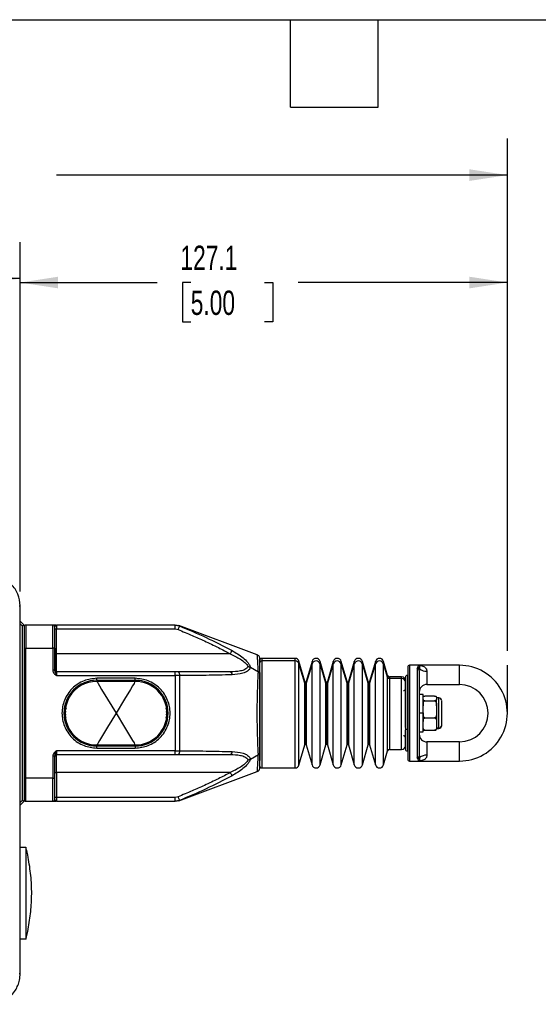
# Model space of a CAD drawing. Header units: millimetres. Extents: x 19 to 819, y 19 to 629.
# Tile 7 of 28: x 337 to 472, y 372 to 629. Entities that reach past the tile are written whole.
import ezdxf

# ---------------------------------------------------------------- set-up
doc = ezdxf.new("R2010")
doc.units = ezdxf.units.MM
doc.header["$LTSCALE"] = 3
doc.layers.add('DIMENSIONS', color=140, linetype='Continuous', lineweight=25)
doc.layers.add('TEXT', color=140, linetype='Continuous', lineweight=25)
doc.styles.add('SLDTEXTSTYLE0', font='TXT', dxfattribs={"width": 0.7})
doc.dimstyles.new('SLDDIMSTYLE0', dxfattribs={"dimtxt": 6.474023, "dimasz": 9.906, "dimexe": 0, "dimexo": 0.0625, "dimgap": 1.618506, "dimtad": 0, "dimtih": 1, "dimtoh": 1, "dimrnd": 1e-09, "dimzin": 12, "dimdsep": 46, "dimtxsty": 'SLDTEXTSTYLE0', "dimsah": 1, "dimcen": 0.09, "dimadec": 0, "dimazin": 3, "dimtfac": 1, "dimtofl": 0, "dimtmove": 0, "dimatfit": 3, "dimfxl": 0, "dimfrac": 2, "dimtolj": 1, "dimtzin": 12, "dimarcsym": 0})
doc.dimstyles.new('SLDDIMSTYLE2', dxfattribs={"dimtxt": 6.474023, "dimasz": 9.906, "dimexe": 0, "dimexo": 0.0625, "dimgap": 1.618506, "dimtad": 0, "dimtih": 1, "dimtoh": 1, "dimrnd": 1e-09, "dimzin": 4, "dimdsep": 46, "dimtxsty": 'SLDTEXTSTYLE0', "dimsah": 1, "dimcen": 0.09, "dimadec": 0, "dimazin": 1, "dimtfac": 1, "dimtofl": 0, "dimtmove": 0, "dimatfit": 3, "dimfxl": 0, "dimfrac": 2, "dimtolj": 1, "dimtzin": 12, "dimarcsym": 0})

# ---------------------------------------------------------------- blocks, each defined once
blk = doc.blocks.new('SW_BROKEN_VIEW_0')
at = {"color": 0}
blk.add_line((356.2, 0), (356.2, 12.5), dxfattribs=at)
blk = doc.blocks.new('_D_1')
at = {"layer": 'DIMENSIONS'}
for p, q in [((337.13, 479.41), (337.13, 569.56)), ((464.23, 463.91), (464.23, 569.56)), ((337.13, 560.03), (372.84, 560.03)), ((381.61, 560.03), (379.44, 560.03)), ((379.44, 560.03), (379.44, 549.74)), ((400.85, 560.03), (403.03, 560.03)), ((403.03, 560.03), (403.03, 549.74)), ((464.23, 560.03), (409.63, 560.03)), ((379.44, 549.74), (381.61, 549.74)), ((403.03, 549.74), (400.85, 549.74))]:
    blk.add_line(p, q, dxfattribs=at)
for points in [[(337.13, 560.03), (347.03, 558.51), (347.03, 561.55)], [(464.23, 560.03), (454.32, 561.55), (454.32, 558.51)]]:
    blk.add_solid(points, dxfattribs=at)
at = {"layer": 'DIMENSIONS', "char_height": 6.35, "attachment_point": 1, "style": 'SLDTEXTSTYLE0'}
for s, insert in [('127.1', (378.92, 569.66)), ('5.00', (381.61, 557.93))]:
    blk.add_mtext(s, dxfattribs=dict(at, insert=insert))
blk = doc.blocks.new('_D_2')
at = {"layer": 'DIMENSIONS'}
for p, q in [((108.03, 463.91), (108.03, 597.6)), ((464.23, 463.91), (464.23, 597.6)), ((108.03, 588.08), (225.12, 588.08)), ((464.23, 588.08), (346.57, 588.08))]:
    blk.add_line(p, q, dxfattribs=at)
for points in [[(108.03, 588.08), (117.93, 586.56), (117.93, 589.6)], [(464.23, 588.08), (454.32, 589.6), (454.32, 586.56)]]:
    blk.add_solid(points, dxfattribs=at)
at = {"layer": 'DIMENSIONS', "insert": (226.57, 591.12), "char_height": 6.35, "attachment_point": 1, "style": 'SLDTEXTSTYLE0'}
blk.add_mtext('327MM MIN. - 361MM MAX.', dxfattribs=at)
blk = doc.blocks.new('_D_9')
at = {"layer": 'DIMENSIONS'}
for p, q in [((235.13, 479.41), (235.13, 570.59)), ((337.13, 479.41), (337.13, 570.59)), ((235.13, 561.06), (265.38, 561.06)), ((274.15, 561.06), (271.97, 561.06)), ((271.97, 561.06), (271.97, 550.77)), ((293.39, 561.06), (295.56, 561.06)), ((295.56, 561.06), (295.56, 550.77)), ((337.13, 561.06), (302.16, 561.06)), ((271.97, 550.77), (274.15, 550.77)), ((295.56, 550.77), (293.39, 550.77))]:
    blk.add_line(p, q, dxfattribs=at)
for points in [[(235.13, 561.06), (245.03, 559.54), (245.03, 562.59)], [(337.13, 561.06), (327.22, 562.59), (327.22, 559.54)]]:
    blk.add_solid(points, dxfattribs=at)
at = {"layer": 'DIMENSIONS', "char_height": 6.35, "attachment_point": 1, "style": 'SLDTEXTSTYLE0'}
for s, insert in [('102.0', (271.46, 570.7)), ('4.02', (274.15, 558.96))]:
    blk.add_mtext(s, dxfattribs=dict(at, insert=insert))

msp = doc.modelspace()

# ---------------------------------------------------------------- linework, layer by layer
for p, q in [((336.868, 475.605), (337.127, 475.605)), ((337.127, 379.605), (337.127, 475.605)), ((337.127, 471.605), (338.127, 470.605)), ((337.127, 470.897), (337.627, 470.397)), ((337.627, 470.397), (337.627, 424.812)), ((338.127, 470.605), (338.127, 424.605)), ((338.627, 470.605), (338.627, 464.605)), ((345.627, 470.605), (338.627, 470.605)), ((345.627, 464.605), (345.627, 470.605)), ((346.447, 470.605), (345.944, 470.605)), ((346.492, 470.552), (346.627, 470.605)), ((346.535, 470.579), (346.627, 470.605)), ((346.627, 470.605), (346.627, 469.605)), ((377.529, 470.605), (346.627, 470.605)), ((377.529, 469.605), (377.529, 470.605)), ((377.529, 470.605), (378.682, 470.374)), ((378.633, 470.416), (377.587, 470.605)), ((398.976, 462.847), (378.527, 470.456)), ((338.127, 470.105), (338.127, 464.605)), ((346.127, 464.605), (346.127, 470.105)), ((346.127, 469.605), (346.627, 469.605)), ((346.127, 469.131), (346.127, 469.149)), ((346.627, 463.105), (346.627, 469.605)), ((346.627, 469.605), (377.529, 469.605)), ((377.529, 469.605), (378.298, 469.451)), ((346.15, 463.105), (346.127, 465.749)), ((338.127, 464.605), (338.627, 464.605)), ((338.127, 464.605), (338.127, 430.605)), ((338.627, 430.605), (338.627, 464.605)), ((338.627, 464.605), (345.627, 464.605)), ((345.627, 464.605), (345.627, 458.819)), ((346.127, 464.605), (345.627, 464.605)), ((346.127, 464.605), (346.127, 458.819)), ((346.15, 463.105), (346.127, 463.114)), ((346.15, 463.105), (346.627, 463.105)), ((391.911, 463.105), (346.627, 463.105)), ((346.627, 458.405), (346.627, 463.105)), ((399.627, 457.875), (399.627, 461.91)), ((399.627, 460.757), (399.627, 461.333)), ((408.874, 461.905), (400.127, 461.905)), ((400.127, 461.905), (400.127, 461.234)), ((408.874, 461.234), (400.127, 461.234)), ((400.127, 461.234), (400.127, 433.305)), ((408.874, 461.234), (408.874, 461.905)), ((408.874, 433.305), (408.874, 461.234)), ((411.364, 455.849), (409.835, 461.18)), ((409.835, 460.543), (409.835, 461.18)), ((411.364, 455.463), (409.835, 460.543)), ((409.835, 434.029), (409.835, 460.543)), ((413.256, 461.108), (411.748, 455.849)), ((413.256, 460.474), (411.748, 455.463)), ((413.256, 460.474), (413.256, 461.108)), ((413.256, 434.101), (413.256, 460.474)), ((416.878, 455.849), (415.371, 461.108)), ((415.371, 460.474), (415.371, 461.108)), ((416.878, 455.463), (415.371, 460.474)), ((415.371, 434.101), (415.371, 460.474)), ((418.771, 461.108), (417.263, 455.849)), ((418.771, 460.474), (417.263, 455.463)), ((418.771, 460.474), (418.771, 461.108)), ((418.771, 434.101), (418.771, 460.474)), ((422.393, 455.849), (420.885, 461.108)), ((420.885, 460.474), (420.885, 461.108)), ((422.393, 455.463), (420.885, 460.474)), ((420.885, 434.101), (420.885, 460.474)), ((424.286, 461.108), (422.778, 455.849)), ((424.286, 460.474), (422.778, 455.463)), ((424.286, 460.474), (424.286, 461.108)), ((424.286, 434.101), (424.286, 460.474)), ((427.908, 455.849), (426.4, 461.108)), ((426.4, 460.474), (426.4, 461.108)), ((427.908, 455.463), (426.4, 460.474)), ((426.4, 434.101), (426.4, 460.474)), ((429.8, 461.108), (428.293, 455.849)), ((429.8, 460.474), (428.293, 455.463)), ((429.8, 460.474), (429.8, 461.108)), ((429.8, 434.101), (429.8, 460.474)), ((432.959, 457.467), (431.915, 461.108)), ((431.915, 460.474), (431.915, 461.108)), ((432.959, 457.004), (431.915, 460.474)), ((431.915, 434.101), (431.915, 460.474)), ((346.127, 458.819), (345.627, 458.819)), ((346.627, 458.405), (346.627, 457.405)), ((377.529, 458.405), (346.627, 458.405)), ((377.529, 457.405), (377.529, 458.405)), ((378.298, 458.405), (377.529, 458.405)), ((391.911, 458.405), (378.298, 458.405)), ((397.185, 459.619), (399.259, 458.423)), ((399.627, 458.225), (399.627, 435.256)), ((399.627, 437.334), (399.627, 457.875)), ((438.227, 459.605), (438.227, 435.605)), ((438.727, 460.105), (438.727, 435.105)), ((441.227, 460.105), (438.727, 460.105)), ((440.727, 459.258), (440.844, 459.582)), ((440.727, 459.258), (440.727, 435.951)), ((451.727, 460.105), (441.227, 460.105)), ((441.227, 458.792), (441.32, 459.163)), ((441.227, 458.792), (441.227, 436.417)), ((443.227, 458.605), (443.227, 455.105)), ((451.727, 455.105), (451.727, 460.105)), ((346.627, 457.405), (377.529, 457.405)), ((367.127, 456.705), (357.127, 456.705)), ((357.127, 456.205), (357.127, 456.705)), ((357.127, 456.205), (367.127, 456.205)), ((357.127, 456.205), (357.127, 455.905)), ((367.127, 455.905), (357.127, 455.905)), ((367.127, 456.205), (367.127, 456.705)), ((367.127, 456.205), (367.127, 455.905)), ((378.682, 457.409), (377.529, 457.405)), ((377.529, 457.405), (377.529, 437.805)), ((378.682, 457.409), (378.682, 437.8)), ((411.364, 455.463), (411.364, 455.849)), ((411.364, 439.36), (411.364, 455.463)), ((411.556, 455.705), (411.556, 455.325)), ((411.556, 455.325), (411.556, 439.505)), ((411.748, 455.849), (411.748, 455.463)), ((411.748, 455.463), (411.748, 439.36)), ((416.878, 455.463), (416.878, 455.849)), ((416.878, 439.36), (416.878, 455.463)), ((417.071, 455.705), (417.071, 455.325)), ((417.071, 455.325), (417.071, 439.505)), ((417.263, 455.849), (417.263, 455.463)), ((417.263, 455.463), (417.263, 439.36)), ((422.393, 455.463), (422.393, 455.849)), ((422.393, 439.36), (422.393, 455.463)), ((422.586, 455.705), (422.586, 455.325)), ((422.586, 455.325), (422.586, 439.505)), ((422.778, 455.849), (422.778, 455.463)), ((422.778, 455.463), (422.778, 439.36)), ((427.908, 455.463), (427.908, 455.849)), ((427.908, 439.36), (427.908, 455.463)), ((428.1, 455.705), (428.1, 455.325)), ((428.1, 455.325), (428.1, 439.505)), ((428.293, 455.849), (428.293, 455.463)), ((428.293, 455.463), (428.293, 439.36)), ((432.959, 457.004), (432.959, 457.467)), ((432.959, 437.742), (432.959, 457.004)), ((436.627, 457.105), (433.44, 457.105)), ((433.44, 457.105), (433.44, 456.659)), ((436.627, 456.659), (433.44, 456.659)), ((433.44, 456.659), (433.44, 438.105)), ((436.627, 456.659), (436.627, 457.105)), ((436.627, 438.105), (436.627, 456.659)), ((437.627, 443.898), (437.627, 455.706)), ((438.127, 457.455), (438.127, 443.331)), ((443.227, 455.105), (451.727, 455.105)), ((442.227, 452.505), (441.227, 452.505)), ((442.227, 447.605), (442.227, 452.505)), ((442.227, 451.199), (442.227, 449.562)), ((445.227, 452.075), (442.727, 452.075)), ((442.727, 450.846), (445.227, 450.846)), ((445.727, 451.722), (445.727, 451.46)), ((446.327, 451.605), (445.727, 451.605)), ((445.727, 451.46), (445.727, 451.199)), ((445.727, 449.562), (445.727, 451.199)), ((446.327, 443.733), (446.327, 451.605)), ((447.127, 444.507), (447.127, 450.781)), ((349.147, 448.994), (348.795, 448.142)), ((348.927, 447.605), (349.014, 448.054)), ((349.014, 447.155), (348.927, 447.605)), ((375.46, 448.142), (375.182, 448.814)), ((375.24, 448.054), (375.327, 447.605)), ((375.327, 447.605), (375.24, 447.155)), ((442.227, 447.605), (441.227, 447.605)), ((442.227, 447.661), (442.227, 445.444)), ((442.227, 442.705), (442.227, 447.605)), ((445.727, 449.562), (445.727, 448.611)), ((445.727, 448.611), (445.727, 447.661)), ((445.727, 447.661), (445.727, 445.444)), ((348.795, 447.067), (349.031, 446.497)), ((375.218, 446.484), (375.46, 447.067)), ((442.727, 446.376), (445.227, 446.376)), ((445.727, 445.444), (445.727, 444.755)), ((445.727, 444.755), (445.727, 444.066)), ((437.627, 443.548), (437.627, 438.298)), ((438.127, 443.331), (438.127, 437.755)), ((441.227, 442.705), (442.227, 442.705)), ((442.727, 443.134), (445.227, 443.134)), ((445.727, 444.066), (445.727, 443.77)), ((446.327, 443.733), (445.727, 443.733)), ((445.727, 443.605), (446.327, 443.605)), ((446.327, 443.605), (446.327, 443.733)), ((443.227, 440.105), (443.227, 436.605)), ((451.727, 440.105), (443.227, 440.105)), ((451.727, 435.105), (451.727, 440.105)), ((346.627, 437.805), (346.627, 436.805)), ((377.529, 437.805), (346.627, 437.805)), ((357.127, 439.305), (367.127, 439.305)), ((357.127, 439.305), (357.127, 439.005)), ((367.127, 439.005), (357.127, 439.005)), ((357.127, 438.505), (357.127, 439.005)), ((357.127, 438.505), (367.127, 438.505)), ((367.127, 439.005), (367.127, 439.305)), ((367.127, 439.005), (367.127, 438.505)), ((377.529, 436.805), (377.529, 437.805)), ((377.529, 437.805), (378.682, 437.8)), ((399.627, 433.3), (399.627, 437.334)), ((409.835, 434.029), (411.364, 439.36)), ((411.748, 439.36), (413.256, 434.101)), ((415.371, 434.101), (416.878, 439.36)), ((417.263, 439.36), (418.771, 434.101)), ((420.885, 434.101), (422.393, 439.36)), ((422.778, 439.36), (424.286, 434.101)), ((426.4, 434.101), (427.908, 439.36)), ((428.293, 439.36), (429.8, 434.101)), ((431.915, 434.101), (432.959, 437.742)), ((433.44, 438.105), (436.627, 438.105)), ((345.627, 436.39), (345.627, 430.605)), ((346.127, 436.39), (345.627, 436.39)), ((346.127, 430.605), (346.127, 436.39)), ((346.627, 436.805), (377.529, 436.805)), ((346.627, 432.105), (346.627, 436.805)), ((377.529, 436.805), (378.298, 436.805)), ((378.298, 436.805), (391.911, 436.805)), ((397.185, 435.59), (399.259, 436.786)), ((438.727, 435.105), (441.227, 435.105)), ((440.844, 435.627), (440.727, 435.951)), ((441.32, 436.046), (441.227, 436.417)), ((441.227, 435.105), (451.727, 435.105)), ((346.127, 429.46), (346.15, 432.105)), ((346.15, 432.105), (346.127, 432.095)), ((346.15, 432.105), (346.627, 432.105)), ((391.911, 432.105), (346.627, 432.105)), ((346.627, 432.105), (346.627, 425.605)), ((378.527, 424.753), (398.976, 432.362)), ((400.127, 433.305), (408.874, 433.305)), ((338.127, 430.605), (338.127, 425.105)), ((338.627, 430.605), (338.127, 430.605)), ((345.627, 430.605), (338.627, 430.605)), ((338.627, 424.605), (338.627, 430.605)), ((345.627, 430.605), (346.127, 430.605)), ((345.627, 424.605), (345.627, 430.605)), ((346.127, 425.105), (346.127, 430.605)), ((337.627, 424.812), (337.127, 424.312)), ((338.127, 424.605), (337.127, 423.605)), ((338.627, 424.605), (345.627, 424.605)), ((345.627, 424.605), (346.447, 424.605)), ((346.627, 425.605), (346.127, 425.605)), ((346.627, 424.605), (346.492, 424.657)), ((346.627, 424.605), (346.535, 424.63)), ((346.627, 424.605), (346.535, 424.63)), ((346.627, 425.605), (346.627, 424.605)), ((377.529, 425.605), (346.627, 425.605)), ((346.627, 424.605), (377.529, 424.605)), ((378.298, 425.758), (377.529, 425.605)), ((377.529, 424.605), (377.529, 425.605)), ((378.682, 424.835), (377.529, 424.605)), ((377.587, 424.605), (378.633, 424.793)), ((337.127, 412.605), (338.627, 412.605)), ((338.627, 412.605), (338.627, 388.605)), ((339.215, 409.96), (339.219, 409.968)), ((339.219, 391.241), (339.215, 391.25)), ((338.627, 388.605), (337.127, 388.605)), ((336.868, 379.605), (337.127, 379.605))]:
    msp.add_line(p, q)
at = {"flags": 128}
for points in [[(337.627, 470.397), (337.725, 470.438), (337.819, 470.477), (337.905, 470.512), (337.981, 470.544), (338.043, 470.57), (338.089, 470.589), (338.118, 470.601), (338.127, 470.605)], [(378.682, 470.374), (378.675, 470.356), (378.652, 470.303), (378.617, 470.217), (378.569, 470.102), (378.511, 469.963), (378.445, 469.803), (378.373, 469.63), (378.298, 469.451)], [(391.911, 463.105), (391.993, 463.25), (392.072, 463.392), (392.146, 463.525), (392.215, 463.647), (392.274, 463.753), (392.323, 463.842), (392.361, 463.909), (392.386, 463.955)], [(378.298, 458.405), (378.373, 458.385), (378.445, 458.329), (378.511, 458.237), (378.569, 458.113), (378.617, 457.962), (378.652, 457.79), (378.675, 457.603), (378.682, 457.409)], [(391.911, 458.405), (391.993, 458.391), (392.072, 458.349), (392.146, 458.281), (392.215, 458.188), (392.274, 458.073), (392.323, 457.94), (392.361, 457.792), (392.386, 457.632)], [(357.127, 455.905), (357.162, 455.847), (357.266, 455.674), (357.44, 455.386), (357.83, 454.737), (358.377, 453.83), (359.94, 451.236), (362.127, 447.605)], [(367.127, 455.905), (367.093, 455.847), (366.988, 455.674), (366.815, 455.386), (366.424, 454.737), (365.877, 453.83), (364.315, 451.236), (362.127, 447.605)], [(348.655, 449.079), (348.664, 449.078), (348.692, 449.073), (348.738, 449.065), (348.799, 449.054), (348.874, 449.041), (348.959, 449.026), (349.051, 449.01), (349.147, 448.994)], [(348.795, 448.142), (348.843, 448.123), (348.886, 448.105), (348.924, 448.09), (348.956, 448.077), (348.981, 448.067), (349, 448.06), (349.011, 448.055), (349.014, 448.054)], [(362.127, 447.605), (359.94, 443.973), (358.377, 441.38), (357.83, 440.472), (357.44, 439.823), (357.266, 439.535), (357.162, 439.362), (357.127, 439.305)], [(362.127, 447.605), (364.315, 443.973), (365.877, 441.38), (366.424, 440.472), (366.815, 439.823), (366.988, 439.535), (367.093, 439.362), (367.127, 439.305)], [(375.6, 449.079), (375.59, 449.078), (375.562, 449.073), (375.517, 449.065), (375.456, 449.054), (375.381, 449.041), (375.296, 449.026), (375.203, 449.01), (375.107, 448.994)], [(375.46, 448.142), (375.412, 448.123), (375.368, 448.105), (375.33, 448.09), (375.299, 448.077), (375.273, 448.067), (375.255, 448.06), (375.244, 448.055), (375.24, 448.054)], [(348.655, 446.13), (348.664, 446.131), (348.692, 446.136), (348.738, 446.144), (348.799, 446.155), (348.874, 446.168), (348.959, 446.183), (349.051, 446.199), (349.147, 446.215)], [(349.014, 447.155), (349.011, 447.154), (349, 447.149), (348.981, 447.142), (348.956, 447.132), (348.924, 447.119), (348.886, 447.104), (348.843, 447.086), (348.795, 447.067)], [(375.6, 446.13), (375.59, 446.131), (375.562, 446.136), (375.517, 446.144), (375.456, 446.155), (375.381, 446.168), (375.296, 446.183), (375.203, 446.199), (375.107, 446.215)], [(375.24, 447.155), (375.244, 447.154), (375.255, 447.149), (375.273, 447.142), (375.299, 447.132), (375.33, 447.119), (375.368, 447.104), (375.412, 447.086), (375.46, 447.067)], [(438.127, 443.331), (438.03, 443.335), (437.936, 443.348), (437.849, 443.368), (437.774, 443.395), (437.712, 443.428), (437.665, 443.465), (437.637, 443.506), (437.627, 443.548)], [(378.682, 437.8), (378.675, 437.606), (378.652, 437.419), (378.617, 437.247), (378.569, 437.096), (378.511, 436.972), (378.445, 436.88), (378.373, 436.824), (378.298, 436.805)], [(392.386, 437.577), (392.361, 437.417), (392.323, 437.269), (392.274, 437.136), (392.215, 437.021), (392.146, 436.928), (392.072, 436.86), (391.993, 436.819), (391.911, 436.805)], [(391.911, 432.105), (391.993, 431.959), (392.072, 431.817), (392.146, 431.684), (392.215, 431.562), (392.274, 431.456), (392.323, 431.367), (392.361, 431.3), (392.386, 431.255)], [(338.127, 424.605), (338.118, 424.609), (338.089, 424.62), (338.043, 424.639), (337.981, 424.665), (337.905, 424.697), (337.819, 424.732), (337.725, 424.771), (337.627, 424.812)], [(378.298, 425.758), (378.373, 425.579), (378.445, 425.406), (378.511, 425.247), (378.569, 425.107), (378.617, 424.992), (378.652, 424.906), (378.675, 424.853), (378.682, 424.835)]]:
    msp.add_lwpolyline(points, dxfattribs=at)
for centre, radius, start, end in [((338.627, 470.105), 0.5, 89.99745, 180.00212), ((345.627, 470.105), 0.5, 359.99788, 90.00255), ((400.127, 461.405), 0.5, 90.00067, 179.99848), ((400.116, 460.745), 0.489, 88.65835, 178.59085), ((408.874, 460.905), 1, 15.99942, 90.0006), ((408.888, 460.24), 0.994, 17.78247, 90.84497), ((414.313, 460.805), 1.1, 16.0002, 163.9998), ((414.313, 460.125), 1.114, 18.28194, 161.71806), ((419.828, 460.805), 1.1, 16.0002, 163.9998), ((419.828, 460.125), 1.114, 18.28223, 161.71777), ((425.343, 460.805), 1.1, 16.0002, 163.9998), ((425.343, 460.125), 1.114, 18.28194, 161.71806), ((430.858, 460.805), 1.1, 16.0002, 163.9998), ((430.858, 460.125), 1.114, 18.28194, 161.71806), ((346.627, 458.905), 0.5, 179.99981, 269.99933), ((438.727, 459.605), 0.5, 89.99981, 179.99848), ((440.744, 458.775), 0.484, 2.07718, 91.93843), ((440.804, 459.056), 0.528, 11.73346, 85.6699), ((442.972, 461.265), 2.673, 231.85065, 275.4887), ((451.727, 447.605), 12.5, 269.99997, 90.00003), ((357.127, 447.605), 8.6, 90.00013, 179.99982), ((357.127, 447.605), 8.3, 89.99997, 270.00003), ((367.127, 447.605), 8.6, 270.00004, 89.99996), ((367.127, 447.605), 8.3, 359.99995, 90.0001), ((411.556, 455.905), 0.2, 196.00279, 269.99356), ((411.553, 455.523), 0.199, 197.78258, 270.84687), ((411.556, 455.905), 0.2, 269.99877, 344.00489), ((411.559, 455.523), 0.199, 269.14403, 342.22651), ((417.071, 455.905), 0.2, 195.99511, 270.00123), ((417.068, 455.523), 0.199, 197.77819, 270.85126), ((417.071, 455.905), 0.2, 270.00644, 343.99721), ((417.074, 455.523), 0.199, 269.1513, 342.21925), ((422.586, 455.905), 0.2, 195.99511, 269.99696), ((422.583, 455.523), 0.199, 197.77344, 270.85181), ((422.586, 455.905), 0.2, 269.99877, 344.00489), ((422.589, 455.523), 0.199, 269.14403, 342.22651), ((428.1, 455.905), 0.2, 196.00279, 269.99356), ((428.097, 455.523), 0.199, 197.78075, 270.8487), ((428.1, 455.905), 0.2, 270.00644, 343.99721), ((428.103, 455.523), 0.199, 269.1513, 342.21925), ((433.44, 457.605), 0.5, 195.99871, 270.00159), ((433.433, 457.156), 0.497, 197.78034, 270.84508), ((436.627, 456.105), 1, 0.00067, 89.99933), ((436.65, 455.682), 0.977, 1.40868, 91.34391), ((438.127, 456.955), 0.5, 90.00152, 180.00019), ((443.227, 453.105), 2, 89.99921, 180.00079), ((451.727, 447.605), 7.5, 270.00006, 89.99994), ((437.127, 454.005), 0.5, 269.99981, 359.99848), ((446.327, 450.805), 0.8, 359.99979, 90.00021), ((357.127, 447.605), 8.6, 180.00008, 269.99987), ((348.746, 447.827), 0.319, 81.09708, 130.19784), ((367.127, 447.605), 8.3, 270.00007, 359.99998), ((375.509, 447.827), 0.319, 49.8009, 98.90331), ((348.746, 447.382), 0.319, 229.80216, 278.90292), ((375.509, 447.382), 0.319, 261.09669, 310.1991), ((446.34, 444.521), 0.787, 269.07998, 359.04697), ((446.327, 444.405), 0.8, 269.99979, 0.00021), ((437.127, 441.205), 0.5, 0.00152, 90.00019), ((443.227, 442.105), 2, 179.99921, 270.00079), ((411.556, 439.305), 0.2, 90.00644, 163.99721), ((411.556, 439.305), 0.2, 15.99511, 90.00123), ((417.071, 439.305), 0.2, 89.99877, 164.00489), ((417.071, 439.305), 0.2, 16.00279, 89.99356), ((422.586, 439.305), 0.2, 90.00304, 164.00489), ((422.586, 439.305), 0.2, 15.99511, 90.00123), ((428.1, 439.305), 0.2, 90.00644, 163.99721), ((428.1, 439.305), 0.2, 16.00279, 89.99356), ((433.44, 437.605), 0.5, 89.99841, 164.00129), ((436.627, 439.105), 1, 270.00067, 359.99933), ((438.127, 438.255), 0.5, 179.99981, 269.99848), ((346.627, 436.305), 0.5, 90.00067, 180.00019), ((438.727, 435.605), 0.5, 180.00152, 270.00019), ((440.744, 436.435), 0.484, 268.06157, 357.92282), ((440.804, 436.153), 0.528, 274.3301, 348.26654), ((442.972, 433.944), 2.673, 84.5113, 128.14935), ((400.127, 433.805), 0.5, 180.00152, 269.99933), ((408.874, 434.305), 1, 269.9994, 344.00058), ((414.313, 434.405), 1.1, 196.0002, 343.9998), ((419.828, 434.405), 1.1, 196.0002, 343.9998), ((425.343, 434.405), 1.1, 196.0002, 343.9998), ((430.858, 434.405), 1.1, 196.0002, 343.9998), ((338.627, 425.105), 0.5, 180.00079, 269.99963), ((345.627, 425.105), 0.5, 270.00037, 359.99921), ((291.374, 400.604), 48.753, 11.07425, 14.24998), ((291.373, 400.606), 48.755, 345.75005, 348.92565)]:
    msp.add_arc(centre, radius, start, end)
for points, knots in [([(337.127, 475.605), (337.007, 476.653), (336.767, 478.748), (334.919, 481.391), (332.276, 483.243), (330.178, 483.484), (329.127, 483.605)], [0, 0, 0, 0, 0.2500905, 0.4995996, 0.7494532, 1, 1, 1, 1]), ([(346.127, 470.105), (346.152, 470.152), (346.211, 470.266), (346.341, 470.412), (346.444, 470.507), (346.492, 470.552)], [0, 0, 0, 0, 0.2759507, 0.659666, 1, 1, 1, 1]), ([(378.298, 469.451), (379.525, 468.935), (381.835, 467.964), (385.356, 466.397), (388.687, 464.836), (390.894, 463.651), (391.911, 463.105)], [0, 0, 0, 0, 0.2657955, 0.500054, 0.7694287, 1, 1, 1, 1]), ([(378.682, 470.374), (381.005, 469.403), (385.663, 467.456), (390.141, 465.124), (392.386, 463.955)], [0, 0, 0, 0, 0.49860476, 1, 1, 1, 1]), ([(346.15, 458.756), (346.142, 458.895), (346.117, 459.351), (346.133, 460.261), (346.125, 461.571), (346.141, 462.565), (346.15, 463.105)], [0, 0, 0, 0, 0.0961152, 0.3145007, 0.6278485, 1, 1, 1, 1]), ([(391.911, 463.105), (392.823, 462.668), (394.178, 462.019), (395.595, 461.002), (396.254, 460.34), (396.448, 459.952), (396.534, 459.781)], [0, 0, 0, 0, 0.5220614, 0.7762521, 0.901366, 1, 1, 1, 1]), ([(392.386, 463.955), (393.374, 463.369), (394.846, 462.496), (396.292, 461.15), (396.928, 460.297), (397.103, 459.836), (397.185, 459.619)], [0, 0, 0, 0, 0.5207318, 0.7760944, 0.8948255, 1, 1, 1, 1]), ([(399.259, 458.423), (399.229, 459.029), (399.177, 460.079), (399.065, 461.699), (399.036, 462.101), (398.969, 462.942), (398.976, 462.847), (398.976, 462.846)], [0, 0, 0, 0, 0.4281776, 0.7424076, 0.9352512, 0.9998921, 1, 1, 1, 1]), ([(399.627, 461.91), (399.619, 462.009), (399.601, 462.211), (399.46, 462.489), (399.249, 462.717), (399.066, 462.804), (398.976, 462.847)], [0, 0, 0, 0, 0.2441462, 0.5000064, 0.7558579, 1, 1, 1, 1]), ([(345.627, 458.819), (345.645, 458.668), (345.681, 458.366), (346.014, 457.846), (346.382, 457.581), (346.627, 457.405)], [0, 0, 0, 0, 0.25005913, 0.50046202, 1, 1, 1, 1]), ([(346.627, 457.405), (346.583, 457.529), (346.497, 457.772), (346.357, 458.122), (346.186, 458.453), (346.147, 458.696), (346.127, 458.819)], [0, 0, 0, 0, 0.2638863, 0.5132876, 0.7533128, 1, 1, 1, 1]), ([(392.386, 457.632), (390.126, 457.578), (385.559, 457.468), (380.99, 457.429), (378.682, 457.409)], [0, 0, 0, 0, 0.49487, 1, 1, 1, 1]), ([(396.534, 459.781), (396.451, 459.627), (396.271, 459.294), (395.582, 458.866), (394.122, 458.46), (392.809, 458.427), (391.911, 458.405)], [0, 0, 0, 0, 0.1025166, 0.2221628, 0.4678191, 1, 1, 1, 1]), ([(397.185, 459.619), (397.107, 459.421), (396.949, 459.025), (396.292, 458.426), (394.772, 457.786), (393.355, 457.695), (392.386, 457.632)], [0, 0, 0, 0, 0.114722, 0.2301319, 0.473797, 1, 1, 1, 1]), ([(396.534, 459.781), (396.655, 459.774), (396.883, 459.762), (397.089, 459.664), (397.185, 459.619)], [0, 0, 0, 0, 0.5305986, 1, 1, 1, 1]), ([(399.259, 436.786), (399.224, 437.558), (399.148, 439.21), (399.056, 441.821), (398.991, 444.653), (398.968, 447.606), (398.991, 450.555), (399.056, 453.394), (399.148, 456.002), (399.224, 457.655), (399.259, 458.423)], [0, 0, 0, 0, 0.1071793, 0.2291316, 0.362049, 0.4997677, 0.6383668, 0.7707651, 0.8933305, 1, 1, 1, 1]), ([(399.627, 457.875), (399.619, 457.942), (399.603, 458.072), (399.476, 458.272), (399.342, 458.365), (399.259, 458.423)], [0, 0, 0, 0, 0.2914924, 0.5626312, 1, 1, 1, 1]), ([(440.844, 459.582), (440.883, 459.642), (440.967, 459.769), (441.053, 459.932), (441.132, 460.064), (441.196, 460.092), (441.227, 460.105)], [0, 0, 0, 0, 0.3245121, 0.6901024, 0.8514137, 1, 1, 1, 1]), ([(441.227, 460.105), (441.659, 460.043), (442.325, 459.948), (442.932, 459.407), (443.185, 458.982), (443.214, 458.726), (443.227, 458.605)], [0, 0, 0, 0, 0.46734, 0.7191576, 0.8668969, 1, 1, 1, 1]), ([(441.32, 459.163), (441.342, 459.313), (441.377, 459.552), (441.373, 459.889), (441.274, 460.036), (441.227, 460.105)], [0, 0, 0, 0, 0.4669381, 0.7497473, 1, 1, 1, 1]), ([(357.127, 456.705), (355.983, 456.583), (354.222, 456.396), (352.102, 455.261), (350.647, 454.087), (349.465, 452.629), (348.365, 450.51), (347.807, 447.605), (348.365, 444.699), (349.465, 442.58), (350.647, 441.122), (352.102, 439.948), (354.222, 438.813), (355.983, 438.626), (357.127, 438.505)], [0, 0, 0, 0, 0.1197283, 0.1841804, 0.25, 0.3158199, 0.3802714, 0.4999998, 0.6197282, 0.6841801, 0.75, 0.8158196, 0.8802717, 1, 1, 1, 1]), ([(367.127, 438.505), (368.272, 438.626), (370.033, 438.813), (372.152, 439.948), (373.608, 441.122), (374.79, 442.58), (375.889, 444.699), (376.447, 447.605), (375.889, 450.51), (374.79, 452.629), (373.608, 454.087), (372.152, 455.261), (370.033, 456.396), (368.272, 456.583), (367.127, 456.705)], [0, 0, 0, 0, 0.1197283, 0.1841804, 0.2500001, 0.3158199, 0.3802718, 0.5000002, 0.6197286, 0.6841801, 0.7499999, 0.8158196, 0.8802717, 1, 1, 1, 1]), ([(437.627, 456.911), (437.627, 456.918), (437.627, 457.033), (437.627, 456.353), (437.627, 456.024), (437.627, 455.002), (437.627, 453.858), (437.627, 452.353), (437.627, 450.651), (437.627, 448.815), (437.627, 446.967), (437.627, 445.21), (437.627, 444.082), (437.627, 443.548)], [0, 0, 0, 0, 0.001461, 0.0241577, 0.0687382, 0.1343076, 0.2242849, 0.3368265, 0.466869, 0.6066926, 0.747369, 0.880567, 1, 1, 1, 1]), ([(442.227, 451.722), (442.243, 451.806), (442.263, 451.92), (442.389, 452.005), (442.477, 452.041), (442.576, 452.064), (442.657, 452.074), (442.709, 452.074), (442.727, 452.075)], [0, 0, 0, 0, 0.3527986, 0.4754719, 0.6441346, 0.7695297, 0.9219475, 1, 1, 1, 1]), ([(442.727, 450.846), (442.698, 450.847), (442.642, 450.848), (442.551, 450.861), (442.448, 450.889), (442.308, 450.954), (442.229, 451.086), (442.228, 451.179), (442.227, 451.199)], [0, 0, 0, 0, 0.12821492, 0.24359185, 0.40170072, 0.59575254, 0.91050951, 1, 1, 1, 1]), ([(442.227, 449.562), (442.232, 449.84), (442.237, 450.184), (442.375, 450.565), (442.463, 450.708), (442.567, 450.802), (442.654, 450.841), (442.709, 450.845), (442.727, 450.846)], [0, 0, 0, 0, 0.5544509, 0.6836455, 0.8142389, 0.8884241, 0.9639538, 1, 1, 1, 1]), ([(445.227, 452.075), (445.257, 452.074), (445.312, 452.072), (445.403, 452.059), (445.506, 452.032), (445.647, 451.967), (445.725, 451.834), (445.727, 451.742), (445.727, 451.722)], [0, 0, 0, 0, 0.1282152, 0.2436139, 0.401702, 0.5957735, 0.9105311, 1, 1, 1, 1]), ([(445.727, 451.199), (445.712, 451.115), (445.691, 451), (445.566, 450.916), (445.478, 450.88), (445.378, 450.857), (445.298, 450.847), (445.245, 450.846), (445.227, 450.846)], [0, 0, 0, 0, 0.3528157, 0.4754676, 0.6441451, 0.7695151, 0.9219281, 1, 1, 1, 1]), ([(445.227, 450.846), (445.257, 450.843), (445.316, 450.837), (445.413, 450.784), (445.528, 450.665), (445.686, 450.332), (445.724, 449.938), (445.727, 449.636), (445.727, 449.562)], [0, 0, 0, 0, 0.0598342, 0.1190229, 0.2175635, 0.3884183, 0.8503591, 1, 1, 1, 1]), ([(348.795, 448.142), (348.761, 447.963), (348.693, 447.605), (348.761, 447.246), (348.795, 447.067)], [0, 0, 0, 0, 0.4991203, 1, 1, 1, 1]), ([(375.46, 447.067), (375.493, 447.246), (375.561, 447.604), (375.493, 447.963), (375.46, 448.142)], [0, 0, 0, 0, 0.4991203, 1, 1, 1, 1]), ([(442.727, 446.376), (442.697, 446.379), (442.638, 446.385), (442.542, 446.438), (442.427, 446.557), (442.268, 446.89), (442.231, 447.284), (442.228, 447.586), (442.227, 447.661)], [0, 0, 0, 0, 0.0598343, 0.1190188, 0.2175667, 0.3884171, 0.8503588, 1, 1, 1, 1]), ([(445.727, 447.661), (445.723, 447.382), (445.717, 447.038), (445.58, 446.657), (445.491, 446.514), (445.387, 446.42), (445.301, 446.381), (445.245, 446.377), (445.227, 446.376)], [0, 0, 0, 0, 0.5544463, 0.6836454, 0.8142345, 0.8884114, 0.9639442, 1, 1, 1, 1]), ([(442.227, 445.444), (442.233, 445.649), (442.24, 445.904), (442.377, 446.177), (442.468, 446.28), (442.571, 446.345), (442.655, 446.373), (442.709, 446.375), (442.727, 446.376)], [0, 0, 0, 0, 0.5150199, 0.6409601, 0.7770003, 0.8614008, 0.9541651, 1, 1, 1, 1]), ([(445.227, 446.376), (445.257, 446.374), (445.314, 446.37), (445.409, 446.333), (445.522, 446.251), (445.682, 446.016), (445.724, 445.719), (445.727, 445.498), (445.727, 445.444)], [0, 0, 0, 0, 0.07575611, 0.14736037, 0.25736829, 0.42989354, 0.86165122, 1, 1, 1, 1]), ([(437.627, 439.194), (437.627, 439.166), (437.627, 439.022), (437.627, 439.693), (437.627, 440.077), (437.627, 441.136), (437.627, 442.141), (437.627, 442.873), (437.627, 443.198)], [0, 0, 0, 0, 0.0167164, 0.0869345, 0.2416409, 0.4736736, 0.7663306, 1, 1, 1, 1]), ([(442.727, 443.134), (442.698, 443.136), (442.64, 443.141), (442.546, 443.178), (442.433, 443.259), (442.273, 443.494), (442.231, 443.791), (442.228, 444.012), (442.227, 444.066)], [0, 0, 0, 0, 0.0757579, 0.1473459, 0.2573719, 0.4298797, 0.8616509, 1, 1, 1, 1]), ([(442.227, 443.487), (442.243, 443.403), (442.263, 443.289), (442.389, 443.204), (442.477, 443.168), (442.576, 443.145), (442.657, 443.136), (442.709, 443.135), (442.727, 443.134)], [0, 0, 0, 0, 0.3528118, 0.4754826, 0.6441418, 0.7695344, 0.9219491, 1, 1, 1, 1]), ([(445.727, 444.066), (445.722, 443.861), (445.714, 443.606), (445.577, 443.334), (445.487, 443.23), (445.383, 443.165), (445.299, 443.138), (445.245, 443.135), (445.227, 443.134)], [0, 0, 0, 0, 0.5150259, 0.6409582, 0.7769953, 0.8613904, 0.9541531, 1, 1, 1, 1]), ([(445.227, 443.134), (445.257, 443.135), (445.312, 443.137), (445.403, 443.15), (445.506, 443.177), (445.647, 443.242), (445.725, 443.375), (445.727, 443.467), (445.727, 443.487)], [0, 0, 0, 0, 0.1282124, 0.2436086, 0.4016933, 0.5957605, 0.9105113, 1, 1, 1, 1]), ([(346.627, 437.805), (346.382, 437.628), (346.014, 437.363), (345.681, 436.843), (345.645, 436.541), (345.627, 436.39)], [0, 0, 0, 0, 0.4995281, 0.7499404, 1, 1, 1, 1]), ([(346.127, 436.39), (346.147, 436.513), (346.186, 436.756), (346.357, 437.087), (346.497, 437.437), (346.583, 437.68), (346.627, 437.805)], [0, 0, 0, 0, 0.246677, 0.4866913, 0.7360916, 1, 1, 1, 1]), ([(378.682, 437.8), (380.99, 437.78), (385.559, 437.741), (390.126, 437.631), (392.386, 437.577)], [0, 0, 0, 0, 0.50513, 1, 1, 1, 1]), ([(392.386, 437.577), (393.356, 437.514), (394.775, 437.423), (396.296, 436.781), (396.95, 436.181), (397.107, 435.787), (397.185, 435.59)], [0, 0, 0, 0, 0.5269166, 0.7710463, 0.8859947, 1, 1, 1, 1]), ([(399.259, 436.786), (399.342, 436.844), (399.476, 436.937), (399.603, 437.137), (399.619, 437.267), (399.627, 437.334)], [0, 0, 0, 0, 0.4373605, 0.7084864, 1, 1, 1, 1]), ([(346.15, 432.105), (346.141, 432.645), (346.125, 433.641), (346.133, 434.951), (346.117, 435.861), (346.142, 436.314), (346.15, 436.453)], [0, 0, 0, 0, 0.3729463, 0.6867361, 0.9042512, 1, 1, 1, 1]), ([(391.911, 436.805), (392.81, 436.782), (394.123, 436.749), (395.584, 436.343), (396.272, 435.914), (396.451, 435.581), (396.534, 435.428)], [0, 0, 0, 0, 0.53243201, 0.77851975, 0.89775418, 1, 1, 1, 1]), ([(396.534, 435.428), (396.448, 435.256), (396.253, 434.867), (395.593, 434.205), (394.177, 433.189), (392.822, 432.541), (391.911, 432.105)], [0, 0, 0, 0, 0.0989153, 0.2244688, 0.4781932, 1, 1, 1, 1]), ([(397.185, 435.59), (397.102, 435.372), (396.926, 434.908), (396.288, 434.055), (394.842, 432.711), (393.373, 431.839), (392.386, 431.255)], [0, 0, 0, 0, 0.105897, 0.2251554, 0.4800013, 1, 1, 1, 1]), ([(396.534, 435.428), (396.655, 435.435), (396.883, 435.448), (397.089, 435.545), (397.185, 435.59)], [0, 0, 0, 0, 0.53086157, 1, 1, 1, 1]), ([(398.976, 432.363), (398.984, 432.458), (399.014, 432.837), (399.078, 433.682), (399.172, 435.06), (399.227, 436.156), (399.259, 436.786)], [0, 0, 0, 0, 0.0649414, 0.2572265, 0.5733838, 1, 1, 1, 1]), ([(441.227, 435.105), (441.188, 435.127), (441.081, 435.188), (440.995, 435.402), (440.898, 435.546), (440.844, 435.627)], [0, 0, 0, 0, 0.201562, 0.5508143, 1, 1, 1, 1]), ([(443.227, 436.605), (443.214, 436.483), (443.185, 436.227), (442.932, 435.802), (442.325, 435.262), (441.659, 435.166), (441.227, 435.105)], [0, 0, 0, 0, 0.133091, 0.2808393, 0.5326561, 1, 1, 1, 1]), ([(441.227, 435.105), (441.274, 435.173), (441.373, 435.32), (441.377, 435.657), (441.342, 435.897), (441.32, 436.046)], [0, 0, 0, 0, 0.2498776, 0.5331454, 1, 1, 1, 1]), ([(391.911, 432.105), (390.894, 431.558), (388.687, 430.374), (385.356, 428.812), (381.835, 427.245), (379.525, 426.274), (378.298, 425.758)], [0, 0, 0, 0, 0.2305566, 0.4999416, 0.7341791, 1, 1, 1, 1]), ([(398.976, 432.362), (399.066, 432.405), (399.249, 432.492), (399.46, 432.721), (399.601, 432.998), (399.619, 433.2), (399.627, 433.299)], [0, 0, 0, 0, 0.2441421, 0.4999936, 0.7558538, 1, 1, 1, 1]), ([(392.386, 431.255), (390.141, 430.085), (385.663, 427.754), (381.005, 425.806), (378.682, 424.835)], [0, 0, 0, 0, 0.50139524, 1, 1, 1, 1]), ([(346.492, 424.657), (346.444, 424.702), (346.341, 424.797), (346.211, 424.943), (346.152, 425.057), (346.127, 425.105)], [0, 0, 0, 0, 0.34034399, 0.72403388, 1, 1, 1, 1]), ([(339.215, 391.25), (339.47, 392.769), (339.978, 395.806), (340.187, 400.486), (340.002, 405.227), (339.478, 408.382), (339.215, 409.96)], [0, 0, 0, 0, 0.2452993, 0.4905987, 0.7452995, 1, 1, 1, 1]), ([(329.127, 371.605), (329.437, 371.615), (330.171, 371.64), (331.202, 371.853), (332.341, 372.247), (333.551, 372.877), (334.823, 373.898), (335.85, 375.172), (336.55, 376.52), (337.026, 377.975), (337.091, 379.024), (337.127, 379.605)], [0, 0, 0, 0, 0.0741074, 0.1753829, 0.2501323, 0.3618136, 0.4996863, 0.637135, 0.7497871, 0.8614069, 1, 1, 1, 1])]:
    msp.add_open_spline(points, degree=3, knots=knots)
at = {"layer": 'TEXT'}
for p, q in [((19.05, 628.65), (819.15, 628.65)), ((407.67, 605.79), (407.67, 628.65)), ((430.53, 605.79), (430.53, 628.65)), ((407.67, 605.79), (430.53, 605.79))]:
    msp.add_line(p, q, dxfattribs=at)

# ---------------------------------------------------------------- block references
at = {"color": 7, "linetype": 'Continuous'}
msp.add_blockref('SW_BROKEN_VIEW_0', (108.027, 447.605), dxfattribs=at)

# ---------------------------------------------------------------- dimensions: what is measured, and where the dimension line sits
at = {"layer": 'DIMENSIONS'}
dim = msp.add_linear_dim(base=(108.027, 588.08), p1=(464.227, 460.105), p2=(108.027, 460.105), angle=0, text='327MM MIN. - 361MM MAX.', dimstyle='SLDDIMSTYLE0', dxfattribs=at)
dim.commit()
dim.dimension.update_dxf_attribs({"geometry": '_D_2', "text_midpoint": (285.846, 588.08), "dimtype": 160})
dim = msp.add_linear_dim(base=(337.127, 561.064), p1=(235.127, 475.605), p2=(337.127, 475.605), angle=0, dimstyle='SLDDIMSTYLE2', dxfattribs=at)
dim.commit()
dim.dimension.update_dxf_attribs({"geometry": '_D_9', "text_midpoint": (283.768, 561.064), "dimtype": 160})
dim = msp.add_linear_dim(base=(464.227, 560.03), p1=(337.127, 475.605), p2=(464.227, 460.105), dimstyle='SLDDIMSTYLE0', dxfattribs=at)
dim.commit()
dim.dimension.update_dxf_attribs({"geometry": '_D_1', "text_midpoint": (391.233, 560.03), "dimtype": 160})

doc.saveas('drawing.dxf')
